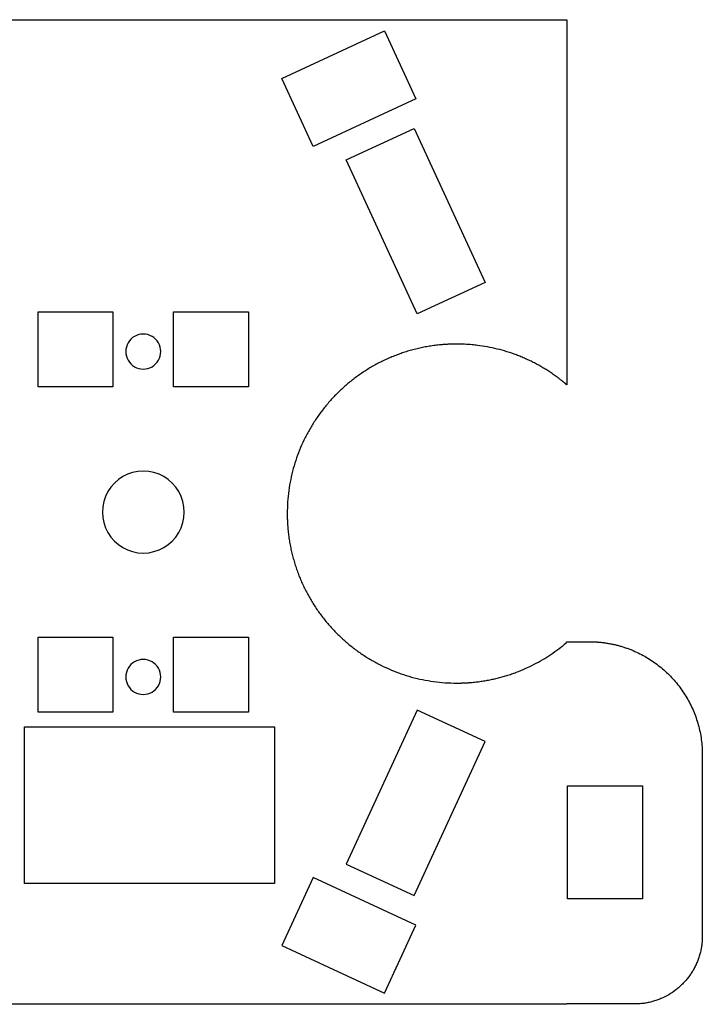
# Model space of a CAD drawing. Extents: x 8 to 209, y 59 to 238.
# Tile 4 of 5: x 47 to 107, y 148 to 235. Entities that reach past the tile are written whole.
import ezdxf

# ---------------------------------------------------------------- set-up
doc = ezdxf.new("R2010")
doc.units = 0
doc.layers.add('Layer_1', color=7, linetype='CONTINUOUS')

msp = doc.modelspace()

# ---------------------------------------------------------------- linework, layer by layer
at = {"layer": 'Layer_1', "color": 3}
for points in [[(20.468292, 234.815109), (95.468292, 234.815109)], [(95.468292, 234.815109), (95.468292, 202.501909)], [(95.438893, 179.682608), (95.438893, 179.762409)], [(95.438893, 179.762409), (97.468291, 179.762409)], [(107.468291, 169.762308), (107.468291, 153.701908)], [(95.468292, 147.67411), (20.468292, 147.67411)], [(101.468292, 147.70201), (95.468292, 147.70201)]]:
    msp.add_lwpolyline(points, dxfattribs=at)
at = {"layer": 'Layer_1', "color": 1}
for points in [[(79.315792, 233.81611), (82.096793, 227.797509), (73.018993, 223.60301), (70.237993, 229.621607), (79.315792, 233.81611), (79.315792, 233.81611)], [(88.234793, 211.564908), (82.216192, 208.784009), (75.924392, 222.400608), (81.942993, 225.181608), (88.234793, 211.564908), (88.234793, 211.564908)], [(55.283091, 208.959608), (55.283091, 202.329609), (48.653092, 202.329609), (48.653092, 208.959608), (55.283091, 208.959608), (55.283091, 208.959608)], [(60.653091, 202.329609), (60.653091, 208.959608), (67.283092, 208.959608), (67.283092, 202.329609), (60.653091, 202.329609), (60.653091, 202.329609)], [(57.968291, 206.99461), (57.968291, 206.99461)], [(57.96977, 194.859591), (57.96977, 194.859591)], [(48.653092, 173.529608), (48.653092, 180.159609), (55.283091, 180.159609), (55.283091, 173.529608), (48.653092, 173.529608), (48.653092, 173.529608)], [(60.653091, 173.529608), (60.653091, 180.159609), (67.283092, 180.159609), (67.283092, 173.529608), (60.653091, 173.529608), (60.653091, 173.529608)], [(57.968291, 178.194608), (57.968291, 178.194608)], [(75.924392, 160.089709), (81.942993, 157.308708), (88.234793, 170.925408), (82.216192, 173.70631), (75.924392, 160.089709), (75.924392, 160.089709)], [(47.460791, 172.243208), (69.579992, 172.243208), (69.579992, 158.352809), (47.460791, 158.352809), (47.460791, 172.243208), (47.460791, 172.243208)], [(102.157792, 167.007308), (102.157792, 157.007308), (95.527793, 157.007308), (95.527793, 167.007308), (102.157792, 167.007308), (102.157792, 167.007308)], [(73.018993, 158.887309), (70.237993, 152.868709), (79.315792, 148.674209), (82.096793, 154.69281), (73.018993, 158.887309), (73.018993, 158.887309)]]:
    msp.add_lwpolyline(points, close=True, dxfattribs=at)
msp.add_lwpolyline([(95.468292, 147.70201), (95.468292, 147.674098)], dxfattribs=at)
for points in [[(57.968291, 206.99461), (57.414529, 206.99461), (56.902832, 206.699182), (56.625951, 206.219609)], [(59.310632, 206.219609), (59.033751, 206.699182), (58.522053, 206.99461), (57.968291, 206.99461)], [(56.625951, 206.219609), (56.34907, 205.740037), (56.34907, 205.14918), (56.625951, 204.669608)], [(59.310632, 204.669608), (59.587513, 205.14918), (59.587513, 205.740037), (59.310632, 206.219609)], [(56.625951, 204.669608), (56.902832, 204.190036), (57.414529, 203.894608), (57.968291, 203.894608)], [(57.968291, 203.894608), (58.522053, 203.894608), (59.033751, 204.190036), (59.310632, 204.669608)], [(57.96977, 194.859591), (56.674682, 194.859591), (55.477971, 194.16867), (54.830428, 193.04709)], [(61.109113, 193.04709), (60.461569, 194.16867), (59.264858, 194.859591), (57.96977, 194.859591)], [(54.830428, 193.04709), (54.182884, 191.925511), (54.182884, 190.543669), (54.830428, 189.42209)], [(61.109113, 189.42209), (61.756657, 190.543669), (61.756657, 191.925511), (61.109113, 193.04709)], [(54.830428, 189.42209), (55.477971, 188.300511), (56.674682, 187.60959), (57.96977, 187.60959)], [(57.96977, 187.60959), (59.264858, 187.60959), (60.461569, 188.300511), (61.109113, 189.42209)], [(57.968291, 178.194608), (57.414307, 178.194943), (56.902261, 177.899588), (56.625172, 177.419879)], [(59.31141, 177.419879), (59.034321, 177.899588), (58.522276, 178.194943), (57.968291, 178.194608)], [(56.625172, 177.419879), (56.348084, 176.94017), (56.348084, 176.349048), (56.625172, 175.869339)], [(59.31141, 175.869339), (59.588499, 176.349048), (59.588499, 176.94017), (59.31141, 177.419879)], [(56.625172, 175.869339), (56.902261, 175.38963), (57.414307, 175.094275), (57.968291, 175.094609)], [(57.968291, 175.094609), (58.522276, 175.094275), (59.034321, 175.38963), (59.31141, 175.869339)]]:
    msp.add_open_spline(points, degree=3, dxfattribs=at)
at = {"layer": 'Layer_1', "color": 3}
for points in [[(82.208321, 205.692623), (82.047898, 205.654179), (81.888115, 205.613073), (81.729057, 205.56932)], [(82.693625, 205.80039), (82.531277, 205.767166), (82.369476, 205.731239), (82.208321, 205.692623)], [(82.938453, 205.848359), (82.856713, 205.833062), (82.7751, 205.81706), (82.693625, 205.80039)], [(83.184689, 205.89234), (83.102489, 205.87837), (83.020407, 205.863706), (82.938453, 205.848359)], [(83.432291, 205.9323), (83.349648, 205.919685), (83.267109, 205.906364), (83.184689, 205.89234)], [(83.68123, 205.968202), (83.598153, 205.956941), (83.515168, 205.944975), (83.432291, 205.9323)], [(83.931471, 206.000011), (83.84797, 205.990105), (83.764554, 205.979493), (83.68123, 205.968202)], [(84.182976, 206.027697), (84.099066, 206.019174), (84.015226, 206.009945), (83.931471, 206.000011)], [(84.309192, 206.039974), (84.267104, 206.036051), (84.22503, 206.031959), (84.182976, 206.027697)], [(84.435712, 206.051206), (84.393523, 206.04765), (84.35135, 206.043897), (84.309192, 206.039974)], [(84.562531, 206.061394), (84.520243, 206.058177), (84.477972, 206.05479), (84.435712, 206.051206)], [(84.689644, 206.070538), (84.64726, 206.06766), (84.604887, 206.06464), (84.562531, 206.061394)], [(84.817048, 206.07861), (84.774568, 206.07607), (84.732099, 206.073417), (84.689644, 206.070538)], [(84.944737, 206.085609), (84.902163, 206.083351), (84.859599, 206.081122), (84.817048, 206.07861)], [(85.072707, 206.091564), (85.030041, 206.089871), (84.987383, 206.087782), (84.944737, 206.085609)], [(85.136797, 206.094104), (85.115433, 206.093257), (85.094069, 206.092411), (85.072707, 206.091564)], [(85.200955, 206.096362), (85.179562, 206.095515), (85.158181, 206.094951), (85.136797, 206.094104)], [(85.26518, 206.098337), (85.243759, 206.097773), (85.222361, 206.096926), (85.200955, 206.096362)], [(85.329473, 206.100031), (85.308053, 206.099466), (85.286609, 206.098902), (85.26518, 206.098337)], [(85.393834, 206.101442), (85.372385, 206.100877), (85.350928, 206.100595), (85.329473, 206.100031)], [(85.426041, 206.102006), (85.415317, 206.1018), (85.404564, 206.101724), (85.393834, 206.101442)], [(85.458262, 206.102571), (85.44751, 206.102387), (85.436785, 206.102288), (85.426041, 206.102006)], [(85.490501, 206.103135), (85.479748, 206.102977), (85.469024, 206.102853), (85.458262, 206.102571)], [(85.522756, 206.103699), (85.512003, 206.103564), (85.501251, 206.103417), (85.490501, 206.103135)], [(85.555028, 206.103982), (85.544275, 206.103869), (85.533523, 206.103742), (85.522756, 206.103699)], [(85.587314, 206.104264), (85.576562, 206.104171), (85.565781, 206.104069), (85.555028, 206.103982)], [(85.603457, 206.104391), (85.598067, 206.104351), (85.592676, 206.104309), (85.587314, 206.104264)], [(85.6196, 206.104501), (85.61421, 206.104467), (85.60882, 206.10443), (85.603457, 206.104391)], [(85.635772, 206.104594), (85.630381, 206.104566), (85.624991, 206.104535), (85.6196, 206.104501)], [(85.651943, 206.104673), (85.646553, 206.104651), (85.641162, 206.104625), (85.635772, 206.104594)], [(85.660015, 206.104704), (85.657192, 206.104693), (85.654624, 206.104684), (85.651943, 206.104673)], [(85.668086, 206.104732), (85.665264, 206.104724), (85.662696, 206.104715), (85.660015, 206.104704)], [(85.676158, 206.104755), (85.673336, 206.104749), (85.670767, 206.104741), (85.668086, 206.104732)], [(85.684229, 206.104775), (85.681407, 206.104769), (85.678839, 206.104763), (85.676158, 206.104755)], [(85.692329, 206.104789), (85.689507, 206.104786), (85.686939, 206.10478), (85.684229, 206.104775)], [(85.696365, 206.104794), (85.694954, 206.104794), (85.693543, 206.104792), (85.692329, 206.104789)], [(85.700401, 206.1048), (85.69899, 206.1048), (85.697578, 206.104797), (85.696365, 206.104794)], [(85.704436, 206.104803), (85.703025, 206.104803), (85.701614, 206.104803), (85.700401, 206.1048)], [(85.706412, 206.104806), (85.705848, 206.104806), (85.705001, 206.104806), (85.704436, 206.104803)], [(85.708388, 206.104806), (85.707823, 206.104806), (85.706976, 206.104806), (85.706412, 206.104806)], [(85.710363, 206.104809), (85.709799, 206.104809), (85.708952, 206.104806), (85.708388, 206.104806)], [(85.712339, 206.104809), (85.711774, 206.104809), (85.710928, 206.104809), (85.710363, 206.104809)], [(85.713468, 206.104809), (85.713185, 206.104809), (85.712903, 206.104809), (85.712339, 206.104809)], [(85.714596, 206.104809), (85.714314, 206.104809), (85.714032, 206.104809), (85.713468, 206.104809)], [(85.715161, 206.104809), (85.714994, 206.104809), (85.714879, 206.104809), (85.714596, 206.104809)], [(85.715725, 206.104809), (85.715559, 206.104809), (85.715443, 206.104809), (85.715161, 206.104809)], [(85.71629, 206.104809), (85.71612, 206.104811), (85.716008, 206.104809), (85.715725, 206.104809)], [(85.716541, 206.104809), (85.716456, 206.104806), (85.716374, 206.104809), (85.71629, 206.104809)], [(85.716668, 206.104809), (85.716626, 206.104811), (85.716583, 206.104809), (85.716541, 206.104809)], [(86.410844, 206.089247), (86.179574, 206.099802), (85.948056, 206.105023), (85.716575, 206.105023)], [(85.716792, 206.104809), (85.716753, 206.104797), (85.71671, 206.104806), (85.716668, 206.104809)], [(87.096994, 206.042339), (86.868685, 206.063167), (86.639885, 206.078807), (86.410844, 206.089247)], [(87.549583, 205.994115), (87.398969, 206.01246), (87.24809, 206.028546), (87.096994, 206.042339)], [(88.442212, 205.857901), (88.146124, 205.912274), (87.84838, 205.957692), (87.549583, 205.994115)], [(89.316765, 205.67002), (89.027216, 205.741377), (88.735526, 205.804033), (88.442212, 205.857901)], [(90.171622, 205.432098), (89.889112, 205.51988), (89.603994, 205.59923), (89.316765, 205.67002)], [(79.877981, 204.926364), (79.728629, 204.863194), (79.58031, 204.797586), (79.433103, 204.729582)], [(80.330296, 205.109007), (80.178539, 205.050601), (80.027742, 204.989709), (79.877981, 204.926364)], [(80.789765, 205.277234), (80.6357, 205.223683), (80.482515, 205.167597), (80.330296, 205.109007)], [(81.256112, 205.430766), (81.099834, 205.382159), (80.944355, 205.330972), (80.789765, 205.277234)], [(81.729057, 205.56932), (81.57066, 205.525751), (81.412982, 205.479557), (81.256112, 205.430766)], [(91.005162, 205.145761), (90.730244, 205.249399), (90.452221, 205.344908), (90.171622, 205.432098)], [(91.413434, 204.984948), (91.278145, 205.040551), (91.142037, 205.094165), (91.005162, 205.145761)], [(91.81577, 204.81264), (91.68251, 204.872039), (91.548378, 204.929486), (91.413434, 204.984948)], [(92.211964, 204.62904), (92.080804, 204.692168), (91.948722, 204.753376), (91.81577, 204.81264)], [(78.145871, 204.057202), (77.868503, 203.894724), (77.596373, 203.723324), (77.330017, 203.543377)], [(78.995938, 204.518943), (78.70773, 204.374256), (78.424161, 204.220219), (78.145871, 204.057202)], [(79.433103, 204.729582), (79.286254, 204.661744), (79.140512, 204.591519), (78.995938, 204.518943)], [(92.601821, 204.434355), (92.472822, 204.50114), (92.342853, 204.566046), (92.211964, 204.62904)], [(92.985132, 204.228787), (92.858363, 204.299162), (92.730576, 204.367694), (92.601821, 204.434355)], [(93.361695, 204.012537), (93.23723, 204.086431), (93.111689, 204.158528), (92.985132, 204.228787)], [(93.547386, 203.90047), (93.48576, 203.938273), (93.423861, 203.975628), (93.361695, 204.012537)], [(77.330017, 203.543377), (77.064293, 203.363861), (76.804316, 203.175833), (76.550604, 202.979705)], [(93.731313, 203.785811), (93.67028, 203.824473), (93.60897, 203.862694), (93.547386, 203.90047)], [(93.913451, 203.668582), (93.853022, 203.708096), (93.792304, 203.747172), (93.731313, 203.785811)], [(94.093777, 203.548809), (94.033957, 203.589167), (93.973847, 203.62909), (93.913451, 203.668582)], [(94.272266, 203.42652), (94.213064, 203.46771), (94.153566, 203.508474), (94.093777, 203.548809)], [(94.448889, 203.301738), (94.390314, 203.343755), (94.331436, 203.385352), (94.272266, 203.42652)], [(94.623624, 203.17449), (94.565684, 203.217325), (94.507436, 203.25974), (94.448889, 203.301738)], [(94.710275, 203.109948), (94.681468, 203.131566), (94.652583, 203.15308), (94.623624, 203.17449)], [(94.796443, 203.0448), (94.767797, 203.066616), (94.739075, 203.088336), (94.710275, 203.109948)], [(94.882128, 202.979048), (94.853646, 203.001061), (94.825083, 203.022987), (94.796443, 203.0448)], [(75.809872, 202.368418), (75.569715, 202.157019), (75.336286, 201.937981), (75.110051, 201.711746)], [(76.550604, 202.979705), (76.297284, 202.78388), (76.05021, 202.579974), (75.809872, 202.368418)], [(94.967325, 202.912695), (94.939004, 202.934905), (94.910604, 202.957032), (94.882128, 202.979048)], [(95.052029, 202.845746), (95.023863, 202.868154), (94.995638, 202.890481), (94.967325, 202.912695)], [(95.094196, 202.812046), (95.080169, 202.823306), (95.066114, 202.834539), (95.052029, 202.845746)], [(95.136241, 202.778199), (95.122243, 202.789516), (95.108245, 202.800777), (95.094196, 202.812046)], [(95.178159, 202.744205), (95.164218, 202.75555), (95.150219, 202.766896), (95.136241, 202.778199)], [(95.219954, 202.710062), (95.20604, 202.721464), (95.192098, 202.732837), (95.178159, 202.744205)], [(95.261621, 202.675775), (95.247764, 202.687233), (95.233879, 202.698663), (95.219954, 202.710062)], [(95.303164, 202.641338), (95.289335, 202.652853), (95.275478, 202.664311), (95.261621, 202.675775)], [(95.323879, 202.624066), (95.316965, 202.629823), (95.310079, 202.635581), (95.303164, 202.641338)], [(95.344566, 202.606766), (95.33768, 202.612551), (95.330766, 202.618309), (95.323879, 202.624066)], [(95.365225, 202.589409), (95.358339, 202.595195), (95.351452, 202.60098), (95.344566, 202.606766)], [(95.385855, 202.572024), (95.378997, 202.577838), (95.372111, 202.583623), (95.365225, 202.589409)], [(95.406458, 202.554611), (95.3996, 202.560425), (95.392742, 202.566239), (95.385855, 202.572024)], [(95.416759, 202.54589), (95.413344, 202.548797), (95.409901, 202.551704), (95.406458, 202.554611)], [(95.427032, 202.53717), (95.423617, 202.540077), (95.420174, 202.542983), (95.416759, 202.54589)], [(95.437304, 202.528421), (95.43389, 202.531328), (95.430446, 202.534235), (95.427032, 202.53717)], [(95.442441, 202.524046), (95.440748, 202.525457), (95.439026, 202.526953), (95.437304, 202.528421)], [(95.447577, 202.519672), (95.445884, 202.521083), (95.444162, 202.522579), (95.442441, 202.524046)], [(95.452714, 202.515297), (95.45102, 202.516709), (95.449299, 202.518204), (95.447577, 202.519672)], [(95.45785, 202.510923), (95.456157, 202.512334), (95.454435, 202.51383), (95.452714, 202.515297)], [(95.46039, 202.508665), (95.459544, 202.509512), (95.458697, 202.510076), (95.45785, 202.510923)], [(95.46293, 202.506407), (95.462084, 202.507254), (95.461237, 202.507819), (95.46039, 202.508665)], [(95.464341, 202.505279), (95.463777, 202.505561), (95.463495, 202.506125), (95.46293, 202.506407)], [(95.465752, 202.50415), (95.465188, 202.504432), (95.464906, 202.504996), (95.464341, 202.505279)], [(95.467164, 202.503021), (95.466881, 202.503303), (95.466317, 202.503867), (95.465752, 202.50415)], [(95.467728, 202.502456), (95.467513, 202.502637), (95.467164, 202.502739), (95.467164, 202.503021)], [(95.46801, 202.502183), (95.467906, 202.502276), (95.467796, 202.502366), (95.467728, 202.502456)], [(95.468292, 202.501909), (95.468177, 202.501988), (95.468075, 202.502087), (95.46801, 202.502183)], [(75.110051, 201.711746), (74.883816, 201.485514), (74.664778, 201.252085), (74.453379, 201.011931)], [(74.453379, 201.011931), (74.24182, 200.771593), (74.037914, 200.524519), (73.842086, 200.271199)], [(73.842086, 200.271199), (73.645956, 200.01749), (73.457931, 199.757512), (73.278409, 199.491789)], [(73.278409, 199.491789), (73.098459, 199.22543), (72.927057, 198.953297), (72.764581, 198.675935)], [(72.302838, 197.825868), (72.15751, 197.536375), (72.021595, 197.242159), (71.89541, 196.943824)], [(72.764581, 198.675935), (72.601567, 198.39765), (72.447536, 198.114101), (72.302838, 197.825868)], [(71.89541, 196.943824), (71.768526, 196.643839), (71.65148, 196.339694), (71.544535, 196.032035)], [(71.544535, 196.032035), (71.436859, 195.722271), (71.339424, 195.408942), (71.252446, 195.092737)], [(71.252446, 195.092737), (71.164743, 194.7739), (71.087671, 194.452135), (71.021377, 194.128167)], [(71.021377, 194.128167), (70.954419, 193.800958), (70.898458, 193.4715), (70.853559, 193.14055)], [(70.853559, 193.14055), (70.808132, 192.805693), (70.774029, 192.469307), (70.751231, 192.13213)], [(70.751231, 192.13213), (70.728117, 191.7903), (70.716625, 191.44766), (70.716625, 191.105132)], [(70.716791, 191.104683), (70.716788, 191.104641), (70.716791, 191.104599), (70.716791, 191.104559)], [(70.716791, 191.104808), (70.716802, 191.104768), (70.716794, 191.104726), (70.716791, 191.104683)], [(70.716791, 191.104559), (70.716794, 191.104474), (70.716794, 191.10439), (70.716791, 191.104305)], [(70.716791, 191.104305), (70.716791, 191.104136), (70.716791, 191.104023), (70.716791, 191.103741)], [(70.716791, 191.103741), (70.716794, 191.103571), (70.716791, 191.103458), (70.716791, 191.103176)], [(70.716791, 191.103176), (70.716791, 191.103007), (70.716791, 191.102894), (70.716791, 191.102612)], [(70.716791, 191.102612), (70.716791, 191.10233), (70.716791, 191.102047), (70.716791, 191.101483)], [(70.716791, 191.101483), (70.716791, 191.101201), (70.716794, 191.100918), (70.716794, 191.100354)], [(70.716794, 191.100354), (70.716794, 191.09979), (70.716794, 191.098943), (70.716794, 191.098378)], [(70.716794, 191.098378), (70.716794, 191.097814), (70.716794, 191.096967), (70.716794, 191.096403)], [(70.716794, 191.096403), (70.716794, 191.095838), (70.716794, 191.094992), (70.716797, 191.094427)], [(70.716797, 191.094427), (70.716797, 191.093863), (70.716797, 191.093016), (70.716797, 191.092452)], [(70.716797, 191.092452), (70.716797, 191.091041), (70.7168, 191.08963), (70.7168, 191.088416)], [(70.7168, 191.088416), (70.716802, 191.087005), (70.716802, 191.085594), (70.716805, 191.08438)], [(70.716805, 191.08438), (70.716808, 191.082969), (70.716808, 191.081558), (70.716811, 191.080344)], [(70.716811, 191.080344), (70.716816, 191.077522), (70.716819, 191.074954), (70.716825, 191.072245)], [(70.716825, 191.072245), (70.716831, 191.069422), (70.716839, 191.066854), (70.716845, 191.064145)], [(70.716845, 191.064145), (70.716853, 191.061323), (70.716862, 191.058754), (70.71687, 191.056073)], [(70.71687, 191.056073), (70.716879, 191.053251), (70.716887, 191.050683), (70.716896, 191.048002)], [(70.716896, 191.048002), (70.716907, 191.04518), (70.716918, 191.042611), (70.716929, 191.03993)], [(70.716929, 191.03993), (70.716952, 191.03454), (70.716977, 191.029149), (70.717006, 191.023759)], [(70.717006, 191.023759), (70.717034, 191.018368), (70.717065, 191.012978), (70.717099, 191.007588)], [(70.717099, 191.007588), (70.717133, 191.002197), (70.717169, 190.996807), (70.717209, 190.991444)], [(70.717209, 190.991444), (70.717251, 190.986054), (70.717293, 190.980664), (70.717339, 190.975301)], [(70.717339, 190.975301), (70.717429, 190.964549), (70.717531, 190.953768), (70.717621, 190.943015)], [(70.717621, 190.943015), (70.717737, 190.932262), (70.717861, 190.92151), (70.717903, 190.910743)], [(70.717903, 190.910743), (70.718039, 190.89999), (70.718185, 190.889238), (70.718467, 190.878488)], [(70.718467, 190.878488), (70.718626, 190.867735), (70.71875, 190.856983), (70.719032, 190.846247)], [(70.719032, 190.846247), (70.719213, 190.835522), (70.719314, 190.82477), (70.719596, 190.814025)], [(70.719596, 190.814025), (70.7198, 190.803301), (70.719879, 190.792548), (70.720161, 190.781821)], [(70.720161, 190.781821), (70.720725, 190.760372), (70.721007, 190.738912), (70.721572, 190.717458)], [(70.721572, 190.717458), (70.722136, 190.696037), (70.722701, 190.674594), (70.723265, 190.653164)], [(70.723265, 190.653164), (70.72383, 190.631744), (70.724676, 190.610343), (70.725241, 190.588936)], [(70.725241, 190.588936), (70.726087, 190.567544), (70.726652, 190.546163), (70.727499, 190.524779)], [(70.727499, 190.524779), (70.728345, 190.503415), (70.729192, 190.48205), (70.730039, 190.460686)], [(70.730039, 190.460686), (70.731732, 190.418023), (70.73382, 190.375365), (70.735993, 190.332715)], [(70.735993, 190.332715), (70.738251, 190.290142), (70.740481, 190.247577), (70.742993, 190.205027)], [(70.742993, 190.205027), (70.745533, 190.162547), (70.748185, 190.120078), (70.751064, 190.07762)], [(70.751064, 190.07762), (70.753943, 190.035236), (70.756963, 189.992866), (70.760208, 189.950507)], [(70.760208, 189.950507), (70.763425, 189.908219), (70.766812, 189.865945), (70.770396, 189.823688)], [(70.770396, 189.823688), (70.773952, 189.781499), (70.777706, 189.739323), (70.781629, 189.697165)], [(70.781629, 189.697165), (70.785552, 189.655077), (70.789644, 189.613003), (70.793905, 189.570949)], [(70.793905, 189.570949), (70.802429, 189.487036), (70.811657, 189.403197), (70.821591, 189.319442)], [(70.821591, 189.319442), (70.831497, 189.23594), (70.842109, 189.152521), (70.853401, 189.069198)], [(70.853401, 189.069198), (70.864661, 188.98612), (70.876628, 188.903136), (70.889302, 188.820258)], [(70.889302, 188.820258), (70.901918, 188.737612), (70.915238, 188.655073), (70.929262, 188.57265)], [(70.929262, 188.57265), (70.943232, 188.49045), (70.957896, 188.408369), (70.973246, 188.326414)], [(70.973246, 188.326414), (70.988543, 188.244674), (71.004545, 188.163061), (71.021216, 188.081584)], [(71.021216, 188.081584), (71.054439, 187.919235), (71.090366, 187.757435), (71.128985, 187.596277)], [(71.128985, 187.596277), (71.167427, 187.435854), (71.208535, 187.276068), (71.252285, 187.11701)], [(71.252285, 187.11701), (71.295857, 186.958613), (71.342052, 186.800933), (71.390842, 186.644065)], [(71.390842, 186.644065), (71.439452, 186.487785), (71.490639, 186.332306), (71.544377, 186.177716)], [(71.544377, 186.177716), (71.597931, 186.02365), (71.654017, 185.870463), (71.712604, 185.718241)], [(71.712604, 185.718241), (71.771012, 185.566487), (71.831908, 185.41569), (71.895249, 185.265926)], [(71.895249, 185.265926), (71.958422, 185.116577), (72.02403, 184.968255), (72.092035, 184.821048)], [(72.092035, 184.821048), (72.159875, 184.674199), (72.230098, 184.528457), (72.302677, 184.383883)], [(72.302677, 184.383883), (72.447364, 184.095675), (72.601403, 183.812106), (72.764421, 183.533815)], [(72.764421, 183.533815), (72.926902, 183.256445), (73.098301, 182.984317), (73.278248, 182.717959)], [(73.278248, 182.717959), (73.45777, 182.452238), (73.645795, 182.192261), (73.841925, 181.938549)], [(73.841925, 181.938549), (74.037754, 181.685229), (74.241659, 181.438157), (74.453219, 181.19782)], [(74.453219, 181.19782), (74.664617, 180.957666), (74.883655, 180.724237), (75.10989, 180.498002)], [(75.10989, 180.498002), (75.336125, 180.27177), (75.569554, 180.052731), (75.809711, 179.841333)], [(75.809711, 179.841333), (76.050049, 179.629776), (76.297123, 179.425871), (76.550443, 179.230045)], [(94.768283, 179.143248), (94.996851, 179.316501), (95.220484, 179.496293), (95.438763, 179.682267)], [(97.468291, 179.762409), (97.468345, 179.762395), (97.468401, 179.762404), (97.468458, 179.762409)], [(97.468458, 179.762409), (97.468514, 179.762412), (97.468571, 179.762409), (97.468627, 179.762409)], [(97.468627, 179.762409), (97.468737, 179.762406), (97.46885, 179.762406), (97.468909, 179.762409)], [(97.468909, 179.762409), (97.469132, 179.762409), (97.469474, 179.762409), (97.469474, 179.762409)], [(97.469474, 179.762409), (97.469697, 179.762409), (97.470038, 179.762409), (97.470038, 179.762409)], [(97.470038, 179.762409), (97.470264, 179.762409), (97.470603, 179.762409), (97.470603, 179.762409)], [(97.470603, 179.762409), (97.471167, 179.762409), (97.471449, 179.762409), (97.472014, 179.762406)], [(97.472014, 179.762406), (97.472578, 179.762406), (97.47286, 179.762406), (97.473425, 179.762406)], [(97.473425, 179.762406), (97.474272, 179.762406), (97.475118, 179.762406), (97.476247, 179.762406)], [(97.476247, 179.762406), (97.477094, 179.762404), (97.47794, 179.762404), (97.479069, 179.762404)], [(97.479069, 179.762404), (97.479916, 179.762401), (97.480763, 179.762401), (97.481892, 179.762401)], [(97.481892, 179.762401), (97.482738, 179.762398), (97.483585, 179.762398), (97.484714, 179.762395)], [(97.484714, 179.762395), (97.486407, 179.762392), (97.488298, 179.76239), (97.490076, 179.762387)], [(97.490076, 179.762387), (97.491769, 179.762381), (97.49366, 179.762378), (97.495438, 179.762373)], [(97.495438, 179.762373), (97.497132, 179.762367), (97.499022, 179.762364), (97.5008, 179.762358)], [(97.5008, 179.762358), (97.504385, 179.762344), (97.507969, 179.762333), (97.511525, 179.762316)], [(97.511525, 179.762316), (97.515109, 179.762302), (97.518693, 179.762285), (97.522249, 179.762265)], [(97.522249, 179.762265), (97.525834, 179.762246), (97.52939, 179.762226), (97.532974, 179.762203)], [(97.532974, 179.762203), (97.536558, 179.762181), (97.540114, 179.762155), (97.543698, 179.76213)], [(97.543698, 179.76213), (97.547282, 179.762102), (97.550838, 179.762073), (97.554423, 179.762042)], [(97.554423, 179.762042), (97.561563, 179.761983), (97.568703, 179.761913), (97.575872, 179.761836)], [(97.575872, 179.761836), (97.583012, 179.76176), (97.590152, 179.761678), (97.597292, 179.761585)], [(97.597292, 179.761585), (97.604432, 179.761495), (97.611573, 179.761396), (97.618713, 179.761303)], [(97.618713, 179.761303), (97.625853, 179.761199), (97.632993, 179.761083), (97.640134, 179.761021)], [(97.640134, 179.761021), (97.654386, 179.760778), (97.668655, 179.760456), (97.682916, 179.760174)], [(97.682916, 179.760174), (97.697168, 179.759892), (97.711409, 179.75961), (97.725652, 179.759045)], [(97.725652, 179.759045), (97.739876, 179.758763), (97.754117, 179.758199), (97.76835, 179.757916)], [(97.76835, 179.757916), (97.782574, 179.757352), (97.796787, 179.75707), (97.811002, 179.756505)], [(97.811002, 179.756505), (97.825198, 179.755941), (97.839411, 179.755376), (97.853612, 179.755094)], [(97.853612, 179.755094), (97.867808, 179.75453), (97.881989, 179.753965), (97.896177, 179.753401)], [(97.896177, 179.753401), (97.924515, 179.752272), (97.95285, 179.750861), (97.981176, 179.749421)], [(97.981176, 179.749421), (98.009455, 179.74801), (98.037728, 179.746402), (98.065993, 179.744737)], [(98.065993, 179.744737), (98.094215, 179.743043), (98.122423, 179.741237), (98.150626, 179.739318)], [(98.150626, 179.739318), (98.178791, 179.737342), (98.206932, 179.735367), (98.235072, 179.733194)], [(98.235072, 179.733194), (98.263181, 179.730936), (98.291254, 179.728763), (98.31933, 179.726364)], [(98.31933, 179.726364), (98.375351, 179.721594), (98.431332, 179.716345), (98.487263, 179.710616)], [(98.487263, 179.710616), (98.543027, 179.704915), (98.598744, 179.698734), (98.654403, 179.692074)], [(98.654403, 179.692074), (98.709905, 179.685442), (98.765348, 179.67833), (98.820728, 179.670766)], [(98.820728, 179.670766), (98.875956, 179.663203), (98.93112, 179.655187), (98.986212, 179.646721)], [(98.986212, 179.646721), (99.041158, 179.638254), (99.096033, 179.629336), (99.15083, 179.619966)], [(99.15083, 179.619966), (99.205488, 179.610596), (99.260066, 179.600803), (99.314558, 179.590513)], [(99.314558, 179.590513), (99.36892, 179.580269), (99.423194, 179.569544), (99.477375, 179.558391)], [(99.477375, 179.558391), (99.585367, 179.536152), (99.69299, 179.512087), (99.800181, 179.486238)], [(76.550443, 179.230045), (76.804155, 179.033915), (77.06413, 178.84589), (77.329856, 178.666371)], [(77.329856, 178.666371), (77.596215, 178.486423), (77.868347, 178.315024), (78.14571, 178.152549)], [(93.336707, 178.182117), (93.584513, 178.328585), (93.828096, 178.482193), (94.067065, 178.642662)], [(94.067065, 178.642662), (94.305517, 178.802783), (94.539375, 178.969735), (94.768283, 179.143248)], [(99.800181, 179.486238), (99.90692, 179.460499), (100.013227, 179.432977), (100.119049, 179.403694)], [(100.119049, 179.403694), (100.224468, 179.374523), (100.329404, 179.3436), (100.433798, 179.31095)], [(100.433798, 179.31095), (100.53783, 179.278409), (100.641327, 179.244153), (100.744231, 179.208195)], [(100.744231, 179.208195), (100.846816, 179.17235), (100.948811, 179.134818), (101.050163, 179.095623)], [(101.050163, 179.095623), (101.151232, 179.056535), (101.251658, 179.015793), (101.351401, 178.973418)], [(101.351401, 178.973418), (101.550147, 178.888982), (101.746173, 178.798056), (101.939038, 178.700881)], [(101.939038, 178.700881), (102.131158, 178.604079), (102.320143, 178.501074), (102.505625, 178.392102)], [(78.14571, 178.152549), (78.423995, 177.989534), (78.707544, 177.835503), (78.995777, 177.690808)], [(92.578817, 177.763223), (92.835416, 177.895506), (93.088185, 178.035221), (93.336707, 178.182117)], [(102.505625, 178.392102), (102.690568, 178.283446), (102.872026, 178.168858), (103.049642, 178.048598)], [(103.049642, 178.048598), (103.226892, 177.928589), (103.400312, 177.802929), (103.569572, 177.671893)], [(78.995777, 177.690808), (79.285267, 177.54548), (79.579486, 177.409568), (79.87782, 177.283383)], [(79.87782, 177.283383), (80.177803, 177.156502), (80.481948, 177.039456), (80.789604, 176.932513)], [(80.789604, 176.932513), (81.099368, 176.824837), (81.412694, 176.727403), (81.728896, 176.640428)], [(90.15595, 176.772522), (90.296009, 176.815871), (90.435424, 176.861292), (90.574136, 176.908759)], [(90.574136, 176.908759), (90.712419, 176.956082), (90.850002, 177.00544), (90.986838, 177.056818)], [(90.986838, 177.056818), (91.259357, 177.159138), (91.528908, 177.269467), (91.794992, 177.387585)], [(91.794992, 177.387585), (92.059844, 177.505156), (92.321261, 177.630446), (92.578817, 177.763223)], [(103.569572, 177.671893), (103.738606, 177.54103), (103.903486, 177.404807), (104.063892, 177.263504)], [(104.063892, 177.263504), (104.224195, 177.122291), (104.380029, 176.976007), (104.531089, 176.824947)], [(81.728896, 176.640428), (82.047734, 176.552724), (82.369495, 176.475652), (82.693464, 176.409358)], [(82.693464, 176.409358), (83.020667, 176.342404), (83.350125, 176.286445), (83.68107, 176.241546)], [(83.68107, 176.241546), (84.015926, 176.196119), (84.35231, 176.162016), (84.689483, 176.139218)], [(84.689483, 176.139218), (85.031308, 176.116104), (85.373946, 176.104615), (85.716468, 176.104615)], [(85.716792, 176.104809), (85.716942, 176.104826), (85.717074, 176.104815), (85.717357, 176.104809)], [(85.717357, 176.104809), (85.717509, 176.104804), (85.717639, 176.104806), (85.717921, 176.104809)], [(85.717921, 176.104809), (85.718203, 176.104812), (85.718485, 176.104809), (85.718768, 176.104809)], [(85.718768, 176.104809), (85.719332, 176.104806), (85.719897, 176.104809), (85.720461, 176.104809)], [(85.720461, 176.104809), (85.721025, 176.104809), (85.72159, 176.104809), (85.722154, 176.104809)], [(85.722154, 176.104809), (85.722719, 176.104809), (85.723283, 176.104809), (85.723848, 176.104809)], [(85.723848, 176.104809), (85.724977, 176.104812), (85.726388, 176.104812), (85.72746, 176.104812)], [(85.72746, 176.104812), (85.728589, 176.104812), (85.73, 176.104815), (85.731073, 176.104815)], [(85.731073, 176.104815), (85.733613, 176.104818), (85.735899, 176.104821), (85.738326, 176.104823)], [(85.738326, 176.104823), (85.740866, 176.104826), (85.743152, 176.104832), (85.745579, 176.104835)], [(85.745579, 176.104835), (85.748119, 176.10484), (85.750405, 176.104846), (85.752832, 176.104852)], [(85.752832, 176.104852), (85.755372, 176.104857), (85.757658, 176.104863), (85.760085, 176.104871)], [(85.760085, 176.104871), (85.764911, 176.104883), (85.769737, 176.1049), (85.774563, 176.104919)], [(85.774563, 176.104919), (85.779389, 176.104936), (85.784215, 176.104956), (85.789041, 176.104979)], [(85.789041, 176.104979), (85.793867, 176.105004), (85.798693, 176.105027), (85.803519, 176.105055)], [(85.803519, 176.105055), (85.808345, 176.105083), (85.813171, 176.105111), (85.817997, 176.105145)], [(85.817997, 176.105145), (85.822823, 176.105176), (85.827649, 176.10521), (85.832475, 176.105247)], [(85.832475, 176.105247), (85.842127, 176.10532), (85.851751, 176.105402), (85.861394, 176.105492)], [(85.861394, 176.105492), (85.871018, 176.105583), (85.88067, 176.105684), (85.890302, 176.105774)], [(85.890302, 176.105774), (85.899926, 176.105882), (85.909578, 176.106), (85.919196, 176.106057)], [(85.919196, 176.106057), (85.92882, 176.106184), (85.938444, 176.106319), (85.948079, 176.106339)], [(85.948079, 176.106339), (85.967326, 176.106621), (85.98656, 176.106903), (86.005802, 176.107186)], [(86.005802, 176.107186), (86.025021, 176.107468), (86.044249, 176.108032), (86.063471, 176.108314)], [(86.063471, 176.108314), (86.08269, 176.108879), (86.101884, 176.109161), (86.12109, 176.109726)], [(86.12109, 176.109726), (86.140281, 176.11029), (86.159463, 176.110854), (86.178652, 176.111419)], [(86.178652, 176.111419), (86.197815, 176.111983), (86.216992, 176.112548), (86.23616, 176.113394)], [(86.23616, 176.113394), (86.255323, 176.113959), (86.274463, 176.114806), (86.293612, 176.11537)], [(86.293612, 176.11537), (86.331864, 176.116781), (86.370111, 176.118418), (86.408352, 176.12014)], [(86.408352, 176.12014), (86.446531, 176.121833), (86.484705, 176.123752), (86.52287, 176.125784)], [(86.52287, 176.125784), (86.560975, 176.12776), (86.599072, 176.129961), (86.637161, 176.132275)], [(86.637161, 176.132275), (86.675191, 176.134533), (86.713212, 176.137016), (86.751221, 176.139613)], [(86.751221, 176.139613), (86.789174, 176.142153), (86.827116, 176.144919), (86.86505, 176.147797)], [(86.86505, 176.147797), (86.940742, 176.153526), (87.016392, 176.15982), (87.09199, 176.166706)], [(87.09199, 176.166706), (87.167369, 176.173564), (87.242697, 176.180987), (87.317963, 176.188974)], [(87.317963, 176.188974), (87.39302, 176.196932), (87.468015, 176.205484), (87.542942, 176.214571)], [(87.542942, 176.214571), (87.617666, 176.223659), (87.692322, 176.233282), (87.7669, 176.243479)], [(87.7669, 176.243479), (87.841282, 176.253639), (87.915591, 176.264392), (87.989813, 176.275669)], [(87.989813, 176.275669), (88.063848, 176.28693), (88.137799, 176.298755), (88.211654, 176.311114)], [(88.211654, 176.311114), (88.285333, 176.323447), (88.358917, 176.336344), (88.432402, 176.349792)], [(88.432402, 176.349792), (88.578858, 176.376575), (88.72492, 176.405574), (88.87051, 176.436739)], [(88.87051, 176.436739), (89.015473, 176.467772), (89.159968, 176.500967), (89.303938, 176.53631)], [(89.303938, 176.53631), (89.447332, 176.571515), (89.590202, 176.608853), (89.732487, 176.648307)], [(89.732487, 176.648307), (89.874244, 176.687615), (90.01542, 176.729026), (90.15595, 176.772522)], [(104.531089, 176.824947), (104.682145, 176.673888), (104.828427, 176.51805), (104.969637, 176.357745)], [(104.969637, 176.357745), (105.11094, 176.197336), (105.24716, 176.032453), (105.378021, 175.863419)], [(105.378021, 175.863419), (105.509056, 175.694156), (105.634713, 175.520733), (105.754719, 175.343484)], [(105.754719, 175.343484), (105.874977, 175.165864), (105.989562, 174.984404), (106.098218, 174.799461)], [(106.098218, 174.799461), (106.207189, 174.613976), (106.310195, 174.424986), (106.406991, 174.232869)], [(106.406991, 174.232869), (106.504166, 174.040007), (106.595084, 173.843992), (106.679525, 173.645226)], [(106.679525, 173.645226), (106.764386, 173.445472), (106.842709, 173.242938), (106.914297, 173.038053)], [(106.914297, 173.038053), (106.986334, 172.831889), (107.05155, 172.623344), (107.109793, 172.412868)], [(107.109793, 172.412868), (107.168481, 172.200776), (107.220082, 171.986727), (107.264487, 171.771191)], [(107.264487, 171.771191), (107.309304, 171.553651), (107.346783, 171.334599), (107.376865, 171.114539)], [(107.376865, 171.114539), (107.407277, 170.892035), (107.430126, 170.668504), (107.445403, 170.444436)], [(107.445403, 170.444436), (107.460897, 170.217428), (107.468601, 169.989875), (107.468601, 169.762395)], [(107.460361, 153.394167), (107.459514, 153.377205), (107.458667, 153.360238), (107.457538, 153.343279)], [(107.462618, 153.445164), (107.461772, 153.428175), (107.461207, 153.411162), (107.460361, 153.394167)], [(107.463747, 153.470706), (107.463465, 153.462182), (107.463183, 153.453688), (107.462618, 153.445164)], [(107.464594, 153.496275), (107.464312, 153.487752), (107.464029, 153.479229), (107.463747, 153.470706)], [(107.465441, 153.521872), (107.465187, 153.513349), (107.464876, 153.504798), (107.464594, 153.496275)], [(107.466287, 153.547498), (107.466067, 153.538947), (107.465723, 153.530424), (107.465441, 153.521872)], [(107.466852, 153.573152), (107.466671, 153.564601), (107.466569, 153.55605), (107.466287, 153.547498)], [(107.467416, 153.598834), (107.467269, 153.590283), (107.467134, 153.581732), (107.466852, 153.573152)], [(107.467622, 153.611676), (107.467557, 153.607386), (107.467489, 153.603124), (107.467416, 153.598834)], [(107.4678, 153.624517), (107.467743, 153.620227), (107.467684, 153.615937), (107.467622, 153.611676)], [(107.467949, 153.637386), (107.467904, 153.633096), (107.467854, 153.628806), (107.4678, 153.624517)], [(107.468074, 153.650255), (107.468037, 153.645966), (107.467995, 153.641676), (107.467949, 153.637386)], [(107.468124, 153.65669), (107.468108, 153.654432), (107.468091, 153.6524), (107.468074, 153.650255)], [(107.46817, 153.663125), (107.468156, 153.660867), (107.468141, 153.658835), (107.468124, 153.65669)], [(107.468206, 153.669559), (107.468195, 153.667302), (107.468181, 153.66527), (107.46817, 153.663125)], [(107.468237, 153.675994), (107.468229, 153.673736), (107.468218, 153.671704), (107.468206, 153.669559)], [(107.46826, 153.682429), (107.468254, 153.680171), (107.468246, 153.678139), (107.468237, 153.675994)], [(107.468271, 153.685646), (107.468268, 153.684517), (107.468266, 153.683388), (107.46826, 153.682429)], [(107.46828, 153.688863), (107.468277, 153.687734), (107.468274, 153.686606), (107.468271, 153.685646)], [(107.468291, 153.701908), (107.468274, 153.701843), (107.468288, 153.701775), (107.468291, 153.701707)], [(107.468285, 153.692081), (107.468283, 153.690952), (107.46828, 153.689823), (107.46828, 153.688863)], [(107.468288, 153.695298), (107.468288, 153.694169), (107.468285, 153.69304), (107.468285, 153.692081)], [(107.468291, 153.701507), (107.468288, 153.701374), (107.468291, 153.701239), (107.468291, 153.701225)], [(107.468291, 153.696991), (107.468291, 153.696427), (107.468288, 153.695862), (107.468288, 153.695298)], [(107.468291, 153.701707), (107.468297, 153.70164), (107.468294, 153.701575), (107.468291, 153.701507)], [(107.468291, 153.701225), (107.468294, 153.700957), (107.468294, 153.70066), (107.468291, 153.700378)], [(107.468291, 153.700378), (107.468291, 153.70011), (107.468291, 153.699814), (107.468291, 153.699531)], [(107.468291, 153.699531), (107.468291, 153.699263), (107.468291, 153.698967), (107.468291, 153.698685)], [(107.468291, 153.698685), (107.468291, 153.69812), (107.468291, 153.697556), (107.468291, 153.696991)], [(107.365026, 152.59416), (107.358873, 152.561544), (107.352439, 152.528981), (107.34575, 152.496472)], [(107.382693, 152.692396), (107.377077, 152.659602), (107.371178, 152.626856), (107.365026, 152.59416)], [(107.398751, 152.791162), (107.393671, 152.758196), (107.388337, 152.725272), (107.382693, 152.692396)], [(107.413173, 152.890451), (107.408629, 152.857315), (107.403831, 152.824216), (107.398751, 152.791162)], [(107.425958, 152.990242), (107.421978, 152.956943), (107.417717, 152.923677), (107.413173, 152.890451)], [(107.437077, 153.090524), (107.433662, 153.057067), (107.429937, 153.023637), (107.425958, 152.990242)], [(107.446532, 153.19128), (107.443653, 153.15767), (107.44052, 153.124083), (107.437077, 153.090524)], [(107.450624, 153.241835), (107.449213, 153.224986), (107.448084, 153.208126), (107.446532, 153.19128)], [(107.454293, 153.292502), (107.453164, 153.275597), (107.452035, 153.258717), (107.450624, 153.241835)], [(107.457538, 153.343279), (107.456409, 153.326346), (107.455563, 153.309421), (107.454293, 153.292502)], [(107.135636, 151.736377), (107.11413, 151.674827), (107.091612, 151.61363), (107.068094, 151.552822)], [(107.197287, 151.922632), (107.177757, 151.860213), (107.157212, 151.798116), (107.135636, 151.736377)], [(107.252933, 152.111475), (107.235435, 152.048227), (107.216879, 151.985266), (107.197287, 151.922632)], [(107.302457, 152.302794), (107.28702, 152.238752), (107.270501, 152.174967), (107.252933, 152.111475)], [(107.34575, 152.496472), (107.332401, 152.431679), (107.317979, 152.367107), (107.302457, 152.302794)], [(106.831253, 151.019507), (106.773172, 150.904236), (106.711371, 150.790848), (106.645989, 150.679559)], [(106.994773, 151.372081), (106.944111, 151.252837), (106.889558, 151.135224), (106.831253, 151.019507)], [(107.068094, 151.552822), (107.044642, 151.492181), (107.020198, 151.431927), (106.994773, 151.372081)], [(106.21387, 150.0412), (106.135355, 149.939784), (106.053621, 149.840857), (105.968841, 149.744613)], [(106.43989, 150.353155), (106.367887, 150.246808), (106.292491, 150.142755), (106.21387, 150.0412)], [(106.645989, 150.679559), (106.580795, 150.568598), (106.512046, 150.459722), (106.43989, 150.353155)], [(105.425394, 149.201172), (105.329154, 149.116395), (105.230238, 149.034669), (105.128801, 148.956143)], [(105.705712, 149.464299), (105.615076, 149.373666), (105.52157, 149.285895), (105.425394, 149.201172)], [(105.968841, 149.744613), (105.884116, 149.648432), (105.796347, 149.554934), (105.705712, 149.464299)], [(103.797898, 148.175246), (103.67803, 148.124319), (103.556524, 148.077335), (103.433597, 148.034383)], [(104.490432, 148.52403), (104.267386, 148.392992), (104.035868, 148.276349), (103.797898, 148.175246)], [(105.128801, 148.956143), (104.925548, 148.798799), (104.712176, 148.654301), (104.490432, 148.52403)], [(101.877432, 147.71572), (101.741229, 147.706435), (101.604695, 147.701807), (101.46821, 147.701807)], [(102.279494, 147.756846), (102.145992, 147.738586), (102.011874, 147.724887), (101.877432, 147.71572)], [(102.673485, 147.824271), (102.54296, 147.797376), (102.411529, 147.774894), (102.279494, 147.756846)], [(103.05849, 147.917089), (102.931233, 147.881876), (102.802805, 147.850913), (102.673485, 147.824271)], [(103.433597, 148.034383), (103.309905, 147.991166), (103.184776, 147.952033), (103.05849, 147.917089)]]:
    msp.add_open_spline(points, degree=3, dxfattribs=at)

doc.saveas('drawing.dxf')
